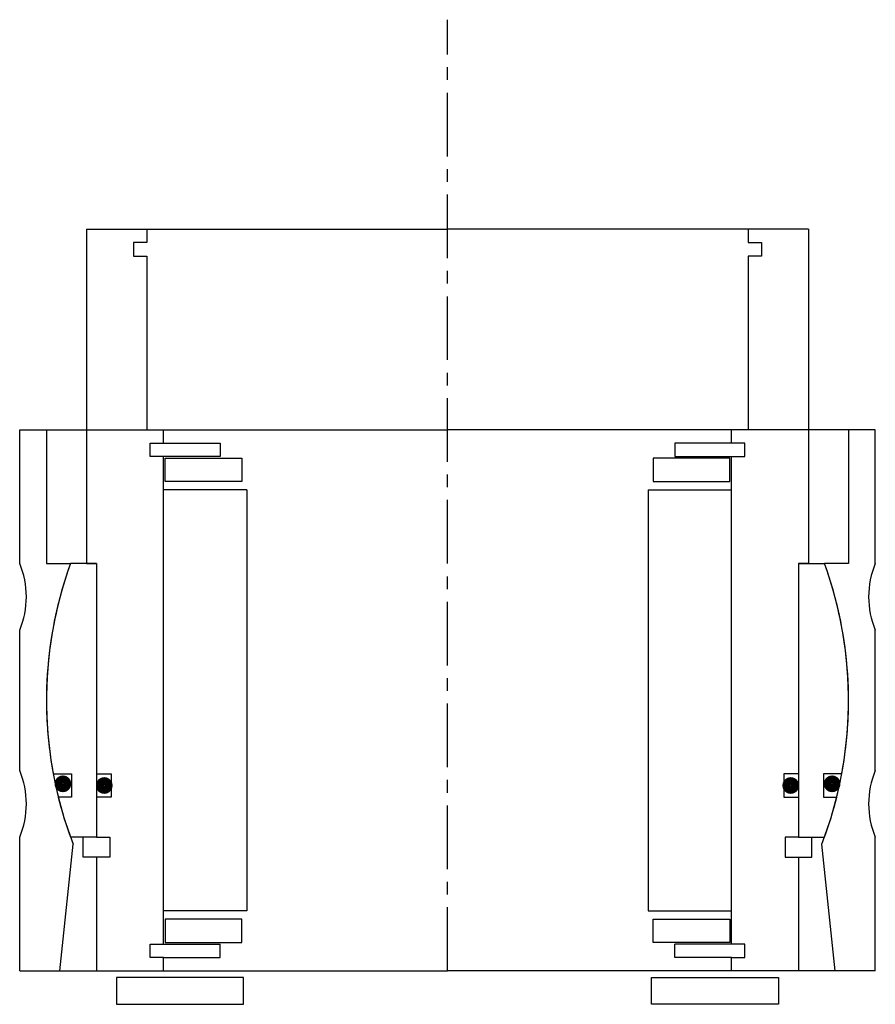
# Model space of a CAD drawing. Header units: millimetres. Extents: x -64 to 64, y -5 to 142.
import ezdxf

# ---------------------------------------------------------------- set-up
doc = ezdxf.new("R2010")
doc.units = ezdxf.units.MM
doc.header["$LTSCALE"] = 0.3
doc.header["$MEASUREMENT"] = 0
doc.linetypes.add('CENTER', pattern=[50.8, 31.75, -6.35, 6.35, -6.35])
doc.layers.get('0').update_dxf_attribs({"linetype": 'CONTINUOUS'})
doc.layers.add('Center', color=1, linetype='CENTER')

# ---------------------------------------------------------------- blocks, each defined once
blk = doc.blocks.new('house4S070')
for p, q in [((-64, 20.5), (-64, 40.5)), ((-64, 40.5), (-60, 40.5)), ((-60, 40.5), (0, 40.5)), ((-60, 40.5), (-60, 20.5)), ((60, 40.5), (0, 40.5)), ((60, 40.5), (60, 20.5)), ((64, 40.5), (60, 40.5)), ((64, 20.5), (64, 40.5)), ((-60, 20.5), (-56.39, 20.5)), ((60, 20.5), (56.39, 20.5)), ((-64, -10.5), (-64, 10.5)), ((64, -10.5), (64, 10.5)), ((-64, -40.5), (-64, -20.5)), ((64, -40.5), (64, -20.5)), ((-58, -40.5), (-56, -21.55)), ((58, -40.5), (56, -21.55)), ((-64, -40.5), (-58, -40.5)), ((-58, -40.5), (0, -40.5)), ((58, -40.5), (0, -40.5)), ((64, -40.5), (58, -40.5))]:
    blk.add_line(p, q)
for centre, radius, start, end in [((-76, 15.5), 13, 337.3801, 22.6199), ((0, 0), 60, 160.0216, 201.051), ((0, 0), 60, 338.949, 19.9784), ((76, 15.5), 13, 157.3801, 202.6199), ((-76, -15.5), 13, 337.3801, 22.6199), ((76, -15.5), 13, 157.3801, 202.6199)]:
    blk.add_arc(centre, radius, start, end)
blk = doc.blocks.new('innerhouse-4S060')
for p, q in [((-54, 70.5), (-54, 20.5)), ((-54, 70.5), (-45, 70.5)), ((-45, 70.5), (0, 70.5)), ((-45, 70.5), (-45, 68.5)), ((45, 70.5), (0, 70.5)), ((54, 70.5), (45, 70.5)), ((45, 70.5), (45, 68.5)), ((54, 70.5), (54, 20.5)), ((-45, 68.5), (-47, 68.5)), ((-47, 68.5), (-47, 66.5)), ((45, 68.5), (47, 68.5)), ((47, 68.5), (47, 66.5)), ((-47, 66.5), (-45, 66.5)), ((-45, 66.5), (-45, 40.5)), ((45, 66.5), (45, 40.5)), ((47, 66.5), (45, 66.5)), ((-45, 40.5), (-42.5, 40.5)), ((-42.5, 38.5), (-42.5, 40.5)), ((45, 40.5), (42.5, 40.5)), ((42.5, 38.5), (42.5, 40.5)), ((-44.5, 38.5), (-42.5, 38.5)), ((-44.5, 36.5), (-44.5, 38.5)), ((-42.5, 38.5), (-34, 38.5)), ((-34, 38.5), (-34, 36.5)), ((42.5, 38.5), (34, 38.5)), ((34, 38.5), (34, 36.5)), ((44.5, 38.5), (42.5, 38.5)), ((44.5, 36.5), (44.5, 38.5)), ((-34, 36.5), (-44.5, 36.5)), ((-42.5, -36.5), (-42.5, 36.5)), ((-42.25, 36.25), (-30.75, 36.25)), ((-42.25, 32.75), (-42.25, 36.25)), ((-30.75, 36.25), (-30.75, 32.75)), ((42.25, 36.25), (30.75, 36.25)), ((30.75, 36.25), (30.75, 32.75)), ((34, 36.5), (44.5, 36.5)), ((42.25, 32.75), (42.25, 36.25)), ((42.5, -36.5), (42.5, 36.5)), ((-30.75, 32.75), (-42.25, 32.75)), ((30.75, 32.75), (42.25, 32.75)), ((-30, 31.5), (-42.5, 31.5)), ((-30, 31.5), (-30, -31.5)), ((30, 31.5), (30, -31.5)), ((30, 31.5), (42.5, 31.5)), ((-52.5, 20.5), (-56.39, 20.5)), ((-54, 20.5), (-52.5, 20.5)), ((-52.5, 20.5), (-52.5, -20.5)), ((-52.5, 20.5), (-52.5, -11)), ((52.5, 20.5), (52.5, -11)), ((52.5, 20.5), (52.5, -20.5)), ((52.5, 20.5), (56.39, 20.5)), ((54, 20.5), (52.5, 20.5)), ((-58.98, -11), (-56.25, -11)), ((-56.25, -11), (-56.25, -14.5)), ((-52.5, -11), (-50.3, -11)), ((-50.3, -11), (-50.3, -14.5)), ((52.5, -11), (50.3, -11)), ((50.3, -11), (50.3, -14.5)), ((56.25, -11), (56.25, -14.5)), ((58.98, -11), (56.25, -11)), ((-56.25, -14.5), (-58.22, -14.5)), ((-52.5, -14.5), (-52.5, -20.5)), ((-50.3, -14.5), (-52.5, -14.5)), ((50.3, -14.5), (52.5, -14.5)), ((52.5, -14.5), (52.5, -20.5)), ((56.25, -14.5), (58.22, -14.5)), ((-52.5, -20.5), (-56.39, -20.5)), ((-54.5, -23.5), (-54.5, -20.5)), ((-52.5, -20.5), (-50.5, -20.5)), ((-50.5, -20.5), (-50.5, -23.5)), ((52.5, -20.5), (50.5, -20.5)), ((50.5, -20.5), (50.5, -23.5)), ((52.5, -20.5), (56.39, -20.5)), ((54.5, -23.5), (54.5, -20.5)), ((-52.5, -23.5), (-54.5, -23.5)), ((-52.5, -23.5), (-52.5, -40.5)), ((-50.5, -23.5), (-52.5, -23.5)), ((50.5, -23.5), (52.5, -23.5)), ((52.5, -23.5), (52.5, -40.5)), ((52.5, -23.5), (54.5, -23.5)), ((-30, -31.5), (-42.5, -31.5)), ((30, -31.5), (42.5, -31.5)), ((-30.75, -32.75), (-42.25, -32.75)), ((-42.25, -32.75), (-42.25, -36.25)), ((-30.75, -36.25), (-30.75, -32.75)), ((30.75, -32.75), (42.25, -32.75)), ((30.75, -36.25), (30.75, -32.75)), ((42.25, -32.75), (42.25, -36.25)), ((-44.5, -36.5), (-34, -36.5)), ((-44.5, -38.5), (-44.5, -36.5)), ((-42.25, -36.25), (-30.75, -36.25)), ((-34, -38.5), (-34, -36.5)), ((42.25, -36.25), (30.75, -36.25)), ((44.5, -36.5), (34, -36.5)), ((34, -38.5), (34, -36.5)), ((44.5, -38.5), (44.5, -36.5)), ((-42.5, -38.5), (-44.5, -38.5)), ((-42.5, -40.5), (-42.5, -38.5)), ((-42.5, -38.5), (-34, -38.5)), ((42.5, -38.5), (34, -38.5)), ((42.5, -40.5), (42.5, -38.5)), ((42.5, -38.5), (44.5, -38.5)), ((-52.5, -40.5), (-42.5, -40.5)), ((-42.5, -40.5), (0, -40.5)), ((42.5, -40.5), (0, -40.5)), ((52.5, -40.5), (42.5, -40.5)), ((-30.5, -41.5), (-49.5, -41.5)), ((-49.5, -41.5), (-49.5, -45.5)), ((-30.5, -45.5), (-30.5, -41.5)), ((30.5, -41.5), (49.5, -41.5)), ((30.5, -45.5), (30.5, -41.5)), ((49.5, -41.5), (49.5, -45.5)), ((-49.5, -45.5), (-30.5, -45.5)), ((49.5, -45.5), (30.5, -45.5))]:
    blk.add_line(p, q)
at = {"const_width": 1.2}
for points in [[(-56.89, -12.5, -1), (-58.19, -12.5, -1)], [(-50.7, -12.75, -1), (-52, -12.75, -1)], [(50.7, -12.75, 1), (52, -12.75, 1)], [(56.89, -12.5, 1), (58.19, -12.5, 1)]]:
    blk.add_lwpolyline(points, format="xyb", close=True, dxfattribs=at)
for start, end in [(160.0216, 190.564), (349.436, 19.9784), (193.9849, 199.9784), (340.0216, 346.0151)]:
    blk.add_arc((0, 0), 60, start, end)
at = {"layer": 'Center'}
blk.add_line((0, -40.5), (0, 101.87), dxfattribs=at)

msp = doc.modelspace()

# ---------------------------------------------------------------- block references
for name in ['innerhouse-4S060', 'house4S070']:
    msp.add_blockref(name, (0, 40.5))

doc.saveas('drawing.dxf')
